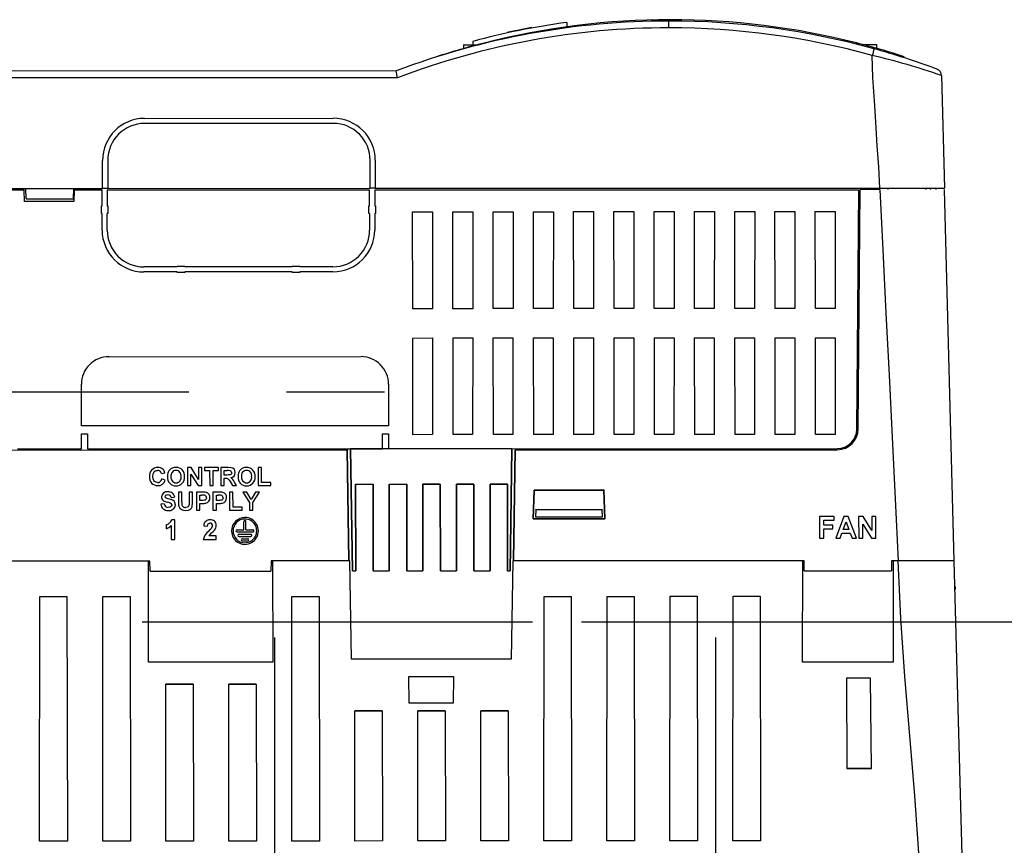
# Model space of a CAD drawing. Header units: millimetres. Extents: x 0 to 1537, y 0 to 1187.
# Tile 33 of 44: x 1260 to 1401, y 419 to 537. Entities that reach past the tile are written whole.
import ezdxf

# ---------------------------------------------------------------- set-up
doc = ezdxf.new("R2010")
doc.units = ezdxf.units.MM
doc.header["$LTSCALE"] = 5.5
doc.linetypes.add('CENTERX2', pattern=[20.32, 12.7, -2.54, 2.54, -2.54])
doc.layers.add('CENTER', color=40, linetype='CENTERX2')
doc.layers.add('DIMENSIONS', color=140, linetype='Continuous', lineweight=25)
doc.styles.add('SLDTEXTSTYLE0', font='TXT', dxfattribs={"width": 0.7})
doc.dimstyles.new('SLDDIMSTYLE0', dxfattribs={"dimtxt": 11.869043, "dimasz": 18.161, "dimexe": 0, "dimexo": 0.0625, "dimgap": 2.967261, "dimtad": 0, "dimtih": 1, "dimtoh": 1, "dimrnd": 1e-09, "dimzin": 12, "dimdsep": 46, "dimtxsty": 'SLDTEXTSTYLE0', "dimsah": 1, "dimcen": 0.09, "dimadec": 0, "dimazin": 3, "dimtfac": 1, "dimtofl": 0, "dimtmove": 0, "dimatfit": 3, "dimfxl": 0, "dimfrac": 2, "dimtolj": 1, "dimtzin": 12, "dimarcsym": 0})

# ---------------------------------------------------------------- blocks, each defined once
blk = doc.blocks.new('_D_26')
at = {"layer": 'DIMENSIONS'}
for p, q in [((1340.32, 450.65), (1488.84, 450.65)), ((1471.37, 450.65), (1471.37, 384.42)), ((1453.74, 362.9), (1449.75, 362.9)), ((1449.75, 362.9), (1449.75, 344.04)), ((1489.01, 362.9), (1492.99, 362.9)), ((1492.99, 362.9), (1492.99, 344.04)), ((1449.75, 344.04), (1453.74, 344.04)), ((1492.99, 344.04), (1489.01, 344.04)), ((1471.37, 275.16), (1471.37, 341.38)), ((1414.72, 275.16), (1488.84, 275.16))]:
    blk.add_line(p, q, dxfattribs=at)
for points in [[(1471.37, 450.65), (1468.58, 432.49), (1474.17, 432.49)], [(1471.37, 275.16), (1474.17, 293.32), (1468.58, 293.32)]]:
    blk.add_solid(points, dxfattribs=at)
at = {"layer": 'DIMENSIONS', "char_height": 11.642, "attachment_point": 1, "style": 'SLDTEXTSTYLE0'}
for s, insert in [('175.5', (1448.8, 380.57)), ('6.91', (1453.74, 359.05))]:
    blk.add_mtext(s, dxfattribs=dict(at, insert=insert))

msp = doc.modelspace()

# ---------------------------------------------------------------- linework, layer by layer
for p, q in [((1338.237, 536.211), (1338.237, 535.57)), ((1352.802, 535.432), (1352.801, 536.405)), ((1330.079, 534.824), (1330.079, 534.77)), ((1330.258, 534.808), (1330.258, 534.863)), ((1332.239, 535.212), (1332.239, 535.268)), ((1332.776, 535.372), (1332.776, 535.318)), ((1332.956, 535.352), (1332.956, 535.406)), ((1333.245, 535.46), (1333.245, 535.406)), ((1323.513, 533.018), (1325.602, 533.019)), ((1323.513, 533.018), (1323.513, 532.447)), ((1324.801, 533.489), (1324.801, 533.019)), ((1326.448, 533.193), (1326.448, 533.264)), ((1379.593, 533.102), (1379.593, 533.278)), ((1380.424, 533.037), (1382.513, 533.038)), ((1382.513, 532.467), (1382.513, 533.038)), ((1319.615, 531.268), (1319.615, 531.286)), ((1386.426, 531.152), (1386.426, 531.303)), ((1313.885, 529.278), (1210.864, 529.244)), ((1313.885, 529.278), (1313.885, 529.278)), ((1314.069, 528.304), (1210.865, 528.27)), ((1391.74, 528.63), (1392.166, 512.554)), ((1277.948, 522.504), (1304.899, 522.513)), ((1277.948, 522.504), (1304.899, 522.513)), ((1277.948, 522.504), (1277.948, 522.504)), ((1304.899, 521.786), (1277.948, 521.777)), ((1304.899, 521.786), (1277.948, 521.777)), ((1277.948, 521.777), (1277.948, 521.777)), ((1304.899, 522.513), (1304.899, 522.513)), ((1304.899, 521.786), (1304.899, 521.786)), ((1271.958, 512.514), (1271.959, 516.514)), ((1271.958, 512.514), (1271.959, 516.514)), ((1271.959, 516.514), (1271.959, 516.514)), ((1272.691, 516.514), (1272.694, 512.514)), ((1272.691, 516.514), (1272.694, 512.514)), ((1272.691, 516.514), (1272.691, 516.514)), ((1310.159, 512.526), (1310.16, 516.526)), ((1310.159, 512.526), (1310.16, 516.526)), ((1310.16, 516.526), (1310.16, 516.526)), ((1310.892, 516.527), (1310.895, 512.527)), ((1310.892, 516.527), (1310.895, 512.527)), ((1310.892, 516.527), (1310.892, 516.527)), ((1260.763, 512.235), (1256.821, 512.234)), ((1256.895, 512.509), (1261.006, 512.51)), ((1260.763, 512.235), (1260.763, 512.237)), ((1260.806, 510.634), (1260.763, 512.235)), ((1261.006, 512.51), (1267.806, 512.512)), ((1261.045, 511.01), (1261.006, 512.51)), ((1267.806, 512.512), (1267.767, 511.012)), ((1267.806, 512.512), (1271.958, 512.514)), ((1267.885, 512.237), (1267.843, 510.637)), ((1267.885, 512.24), (1267.885, 512.237)), ((1271.869, 512.239), (1267.885, 512.237)), ((1271.869, 512.239), (1271.861, 512.241)), ((1271.874, 510.008), (1271.869, 512.239)), ((1271.958, 512.514), (1271.958, 512.514)), ((1272.694, 512.514), (1271.958, 512.514)), ((1272.621, 512.239), (1272.618, 510.008)), ((1310.069, 512.251), (1272.621, 512.239)), ((1272.629, 512.241), (1272.621, 512.239)), ((1272.694, 512.514), (1310.159, 512.526)), ((1272.694, 512.514), (1272.694, 512.514)), ((1310.069, 512.251), (1310.061, 512.253)), ((1310.074, 510.02), (1310.069, 512.251)), ((1310.895, 512.527), (1310.159, 512.526)), ((1310.159, 512.526), (1310.159, 512.526)), ((1310.821, 512.251), (1310.818, 510.02)), ((1379.955, 512.274), (1310.821, 512.251)), ((1310.829, 512.254), (1310.821, 512.251)), ((1310.895, 512.527), (1382.969, 512.551)), ((1310.895, 512.527), (1310.895, 512.527)), ((1379.669, 478.147), (1379.955, 512.274)), ((1379.869, 478.173), (1380.156, 512.35)), ((1379.955, 512.274), (1379.955, 512.276)), ((1382.964, 512.351), (1380.156, 512.35)), ((1382.969, 512.551), (1392.166, 512.554)), ((1384.104, 512.551), (1384.106, 512.351)), ((1384.104, 512.551), (1384.107, 512.351)), ((1389.571, 512.353), (1389.566, 512.553)), ((1390.171, 512.353), (1390.166, 512.553)), ((1390.963, 512.553), (1390.958, 512.353)), ((1393.569, 459.354), (1392.161, 512.354)), ((1267.843, 510.637), (1260.806, 510.634)), ((1260.806, 510.637), (1260.806, 510.634)), ((1261.045, 511.01), (1267.767, 511.012)), ((1267.843, 510.637), (1267.843, 510.639)), ((1271.785, 508.912), (1271.786, 510.008)), ((1271.786, 510.008), (1271.874, 510.008)), ((1271.791, 510.005), (1271.786, 510.008)), ((1271.866, 510.005), (1271.874, 510.008)), ((1272.618, 510.008), (1272.706, 510.008)), ((1272.626, 510.005), (1272.618, 510.008)), ((1272.706, 510.008), (1272.701, 510.005)), ((1272.706, 510.008), (1272.707, 508.912)), ((1309.985, 508.924), (1309.986, 510.02)), ((1309.986, 510.02), (1310.074, 510.02)), ((1309.986, 510.02), (1309.991, 510.018)), ((1310.074, 510.02), (1310.066, 510.018)), ((1310.818, 510.02), (1310.906, 510.021)), ((1310.826, 510.018), (1310.818, 510.02)), ((1310.901, 510.018), (1310.906, 510.021)), ((1310.906, 510.021), (1310.907, 508.925)), ((1316.219, 509.18), (1319.074, 509.18)), ((1316.24, 495.336), (1316.219, 509.18)), ((1319.074, 509.18), (1319.061, 495.337)), ((1321.969, 509.181), (1324.824, 509.182)), ((1321.99, 495.338), (1321.969, 509.181)), ((1324.824, 509.182), (1324.811, 495.339)), ((1327.719, 509.183), (1330.574, 509.184)), ((1327.74, 495.34), (1327.719, 509.183)), ((1330.574, 509.184), (1330.561, 495.341)), ((1333.469, 509.185), (1336.324, 509.186)), ((1333.49, 495.342), (1333.469, 509.185)), ((1336.324, 509.186), (1336.311, 495.343)), ((1339.219, 509.187), (1342.074, 509.188)), ((1339.24, 495.344), (1339.219, 509.187)), ((1342.074, 509.188), (1342.061, 495.345)), ((1344.969, 509.189), (1347.824, 509.19)), ((1344.99, 495.346), (1344.969, 509.189)), ((1347.824, 509.19), (1347.811, 495.347)), ((1350.719, 509.191), (1353.574, 509.192)), ((1350.74, 495.348), (1350.719, 509.191)), ((1353.574, 509.192), (1353.561, 495.349)), ((1356.469, 509.193), (1359.324, 509.194)), ((1356.49, 495.35), (1356.469, 509.193)), ((1359.324, 509.194), (1359.311, 495.351)), ((1362.219, 509.195), (1365.074, 509.196)), ((1362.24, 495.352), (1362.219, 509.195)), ((1365.074, 509.196), (1365.061, 495.353)), ((1367.969, 509.197), (1370.824, 509.197)), ((1367.99, 495.353), (1367.969, 509.197)), ((1370.824, 509.197), (1370.811, 495.354)), ((1373.719, 509.198), (1376.574, 509.199)), ((1373.74, 495.355), (1373.719, 509.198)), ((1376.574, 509.199), (1376.561, 495.356)), ((1271.79, 508.919), (1271.785, 508.912)), ((1271.876, 508.912), (1271.785, 508.912)), ((1271.868, 508.919), (1271.876, 508.912)), ((1271.88, 506.547), (1271.876, 508.912)), ((1272.614, 506.547), (1272.617, 508.912)), ((1272.617, 508.912), (1272.625, 508.919)), ((1272.707, 508.912), (1272.617, 508.912)), ((1272.707, 508.912), (1272.702, 508.919)), ((1309.985, 508.924), (1309.99, 508.931)), ((1310.076, 508.924), (1309.985, 508.924)), ((1310.068, 508.931), (1310.076, 508.924)), ((1310.076, 508.924), (1310.08, 506.559)), ((1310.817, 508.925), (1310.814, 506.559)), ((1310.825, 508.932), (1310.817, 508.925)), ((1310.907, 508.925), (1310.817, 508.925)), ((1310.902, 508.932), (1310.907, 508.925)), ((1282.581, 501.307), (1277.849, 501.306)), ((1282.58, 500.59), (1277.849, 500.589)), ((1282.58, 500.497), (1282.58, 500.59)), ((1282.584, 500.585), (1282.58, 500.59)), ((1282.581, 501.399), (1283.691, 501.4)), ((1282.581, 501.307), (1282.581, 501.399)), ((1282.581, 501.399), (1282.585, 501.397)), ((1282.585, 501.316), (1282.581, 501.307)), ((1283.691, 501.4), (1283.687, 501.398)), ((1283.691, 501.307), (1283.687, 501.316)), ((1283.688, 500.586), (1283.692, 500.59)), ((1283.691, 501.4), (1283.691, 501.307)), ((1299.006, 501.313), (1283.691, 501.307)), ((1299.006, 500.595), (1283.692, 500.59)), ((1283.692, 500.59), (1283.692, 500.497)), ((1299.006, 501.405), (1300.116, 501.405)), ((1299.006, 501.313), (1299.006, 501.405)), ((1299.006, 501.405), (1299.01, 501.403)), ((1299.01, 501.321), (1299.006, 501.313)), ((1299.006, 500.502), (1299.006, 500.595)), ((1299.01, 500.591), (1299.006, 500.595)), ((1300.116, 501.405), (1300.112, 501.403)), ((1300.117, 501.313), (1300.113, 501.322)), ((1300.114, 500.591), (1300.117, 500.596)), ((1300.116, 501.405), (1300.117, 501.313)), ((1304.849, 501.314), (1300.117, 501.313)), ((1304.849, 500.597), (1300.117, 500.596)), ((1300.117, 500.596), (1300.118, 500.503)), ((1282.584, 500.503), (1282.58, 500.497)), ((1283.692, 500.497), (1282.58, 500.497)), ((1283.688, 500.503), (1283.692, 500.497)), ((1299.01, 500.508), (1299.006, 500.502)), ((1300.118, 500.503), (1299.006, 500.502)), ((1300.114, 500.509), (1300.118, 500.503)), ((1319.061, 495.337), (1316.24, 495.336)), ((1324.811, 495.339), (1321.99, 495.338)), ((1330.561, 495.341), (1327.74, 495.34)), ((1336.311, 495.343), (1333.49, 495.342)), ((1342.061, 495.345), (1339.24, 495.344)), ((1347.811, 495.347), (1344.99, 495.346)), ((1353.561, 495.349), (1350.74, 495.348)), ((1359.311, 495.351), (1356.49, 495.35)), ((1365.061, 495.353), (1362.24, 495.352)), ((1370.811, 495.354), (1367.99, 495.353)), ((1376.561, 495.356), (1373.74, 495.355)), ((1316.246, 491.151), (1319.058, 491.152)), ((1316.268, 477.352), (1316.246, 491.151)), ((1319.058, 491.152), (1319.045, 477.353)), ((1321.996, 491.153), (1324.808, 491.154)), ((1322.018, 477.354), (1321.996, 491.153)), ((1324.808, 491.154), (1324.795, 477.355)), ((1327.746, 491.155), (1330.558, 491.156)), ((1327.768, 477.356), (1327.746, 491.155)), ((1330.558, 491.156), (1330.545, 477.357)), ((1333.496, 491.157), (1336.308, 491.158)), ((1333.518, 477.358), (1333.496, 491.157)), ((1336.308, 491.158), (1336.295, 477.359)), ((1339.246, 491.159), (1342.058, 491.16)), ((1339.268, 477.36), (1339.246, 491.159)), ((1342.058, 491.16), (1342.045, 477.361)), ((1344.996, 491.161), (1347.808, 491.162)), ((1345.018, 477.362), (1344.996, 491.161)), ((1347.808, 491.162), (1347.795, 477.362)), ((1350.768, 477.363), (1350.746, 491.163)), ((1350.746, 491.163), (1353.558, 491.163)), ((1353.558, 491.163), (1353.545, 477.364)), ((1356.496, 491.164), (1359.308, 491.165)), ((1356.518, 477.365), (1356.496, 491.164)), ((1359.308, 491.165), (1359.295, 477.366)), ((1362.246, 491.166), (1365.058, 491.167)), ((1362.268, 477.367), (1362.246, 491.166)), ((1365.058, 491.167), (1365.045, 477.368)), ((1367.996, 491.168), (1370.808, 491.169)), ((1368.018, 477.369), (1367.996, 491.168)), ((1370.808, 491.169), (1370.795, 477.37)), ((1373.746, 491.17), (1376.558, 491.171)), ((1373.768, 477.371), (1373.746, 491.17)), ((1376.558, 491.171), (1376.545, 477.372)), ((1272.853, 488.48), (1308.853, 488.492)), ((1268.932, 478.611), (1268.921, 484.538)), ((1312.788, 484.552), (1312.78, 478.626)), ((1312.78, 478.626), (1268.932, 478.611)), ((1268.934, 477.458), (1269.779, 477.458)), ((1268.938, 475.335), (1268.934, 477.458)), ((1269.779, 477.458), (1269.777, 475.335)), ((1311.934, 477.472), (1312.779, 477.472)), ((1311.938, 475.349), (1311.934, 477.472)), ((1312.779, 477.472), (1312.777, 475.349)), ((1319.045, 477.353), (1316.268, 477.352)), ((1324.795, 477.355), (1322.018, 477.354)), ((1330.545, 477.357), (1327.768, 477.356)), ((1336.295, 477.359), (1333.518, 477.358)), ((1342.045, 477.361), (1339.268, 477.36)), ((1347.795, 477.362), (1345.018, 477.362)), ((1353.545, 477.364), (1350.768, 477.363)), ((1359.295, 477.366), (1356.518, 477.365)), ((1365.045, 477.368), (1362.268, 477.367)), ((1370.795, 477.37), (1368.018, 477.369)), ((1376.545, 477.372), (1373.768, 477.371)), ((1259.777, 475.332), (1268.938, 475.335)), ((1269.777, 475.335), (1311.938, 475.349)), ((1307.368, 475.339), (1307.369, 475.341)), ((1307.646, 457.892), (1307.368, 475.339)), ((1330.406, 475.348), (1307.369, 475.341)), ((1307.369, 475.341), (1307.646, 457.892)), ((1312.777, 475.349), (1376.87, 475.37)), ((1330.141, 457.899), (1330.406, 475.348)), ((1330.408, 475.347), (1330.141, 457.899)), ((1330.406, 475.348), (1330.408, 475.347)), ((1215.977, 475.145), (1306.886, 475.175)), ((1306.886, 475.175), (1307.125, 459.325)), ((1306.888, 475.175), (1306.886, 475.175)), ((1307.125, 459.325), (1306.888, 475.175)), ((1330.88, 475.183), (1330.654, 459.333)), ((1330.654, 459.333), (1330.882, 475.183)), ((1330.882, 475.183), (1330.88, 475.183)), ((1330.882, 475.183), (1376.87, 475.199)), ((1284.079, 472.643), (1284.08, 470.075)), ((1284.595, 472.643), (1284.079, 472.643)), ((1285.627, 470.956), (1284.595, 472.643)), ((1285.627, 472.644), (1285.627, 470.956)), ((1286.121, 472.644), (1285.627, 472.644)), ((1286.121, 470.075), (1286.121, 472.644)), ((1288.491, 472.645), (1286.483, 472.644)), ((1286.483, 472.644), (1286.483, 472.216)), ((1288.492, 472.216), (1288.491, 472.645)), ((1288.821, 472.645), (1288.821, 470.076)), ((1289.898, 472.645), (1288.821, 472.645)), ((1294.649, 472.647), (1294.155, 472.646)), ((1294.155, 472.646), (1294.156, 470.078)), ((1294.649, 470.506), (1294.649, 472.647)), ((1280.359, 471.819), (1280.853, 471.918)), ((1284.573, 471.737), (1285.59, 470.075)), ((1284.574, 470.075), (1284.573, 471.737)), ((1286.483, 472.216), (1287.24, 472.216)), ((1287.24, 472.216), (1287.241, 470.076)), ((1287.734, 472.216), (1288.492, 472.216)), ((1287.735, 470.076), (1287.734, 472.216)), ((1289.315, 471.591), (1289.315, 472.217)), ((1289.315, 472.217), (1289.735, 472.217)), ((1289.713, 471.591), (1289.315, 471.591)), ((1289.315, 471.163), (1289.426, 471.163)), ((1289.315, 470.077), (1289.315, 471.163)), ((1280.886, 470.864), (1280.392, 471.028)), ((1284.08, 470.075), (1284.574, 470.075)), ((1285.59, 470.075), (1286.121, 470.075)), ((1287.241, 470.076), (1287.735, 470.076)), ((1288.821, 470.076), (1289.315, 470.077)), ((1290.151, 470.66), (1290.516, 470.077)), ((1290.516, 470.077), (1291.093, 470.077)), ((1291.093, 470.077), (1290.782, 470.585)), ((1294.156, 470.078), (1295.967, 470.079)), ((1295.967, 470.507), (1294.649, 470.506)), ((1295.967, 470.079), (1295.967, 470.507)), ((1308.088, 470.262), (1310.582, 470.263)), ((1308.092, 457.892), (1308.088, 470.262)), ((1308.09, 470.26), (1308.088, 470.262)), ((1308.09, 470.26), (1308.092, 457.892)), ((1310.58, 470.26), (1308.09, 470.26)), ((1310.58, 470.26), (1310.582, 470.263)), ((1310.586, 457.893), (1310.58, 470.26)), ((1310.582, 470.263), (1310.586, 457.893)), ((1312.888, 470.264), (1315.382, 470.265)), ((1312.892, 457.894), (1312.888, 470.264)), ((1312.89, 470.261), (1312.888, 470.264)), ((1315.38, 470.262), (1312.89, 470.261)), ((1312.89, 470.261), (1312.892, 457.894)), ((1315.38, 470.262), (1315.382, 470.265)), ((1315.386, 457.894), (1315.38, 470.262)), ((1315.382, 470.265), (1315.386, 457.894)), ((1317.688, 470.266), (1320.182, 470.266)), ((1317.692, 457.895), (1317.688, 470.266)), ((1317.69, 470.263), (1317.688, 470.266)), ((1320.18, 470.264), (1317.69, 470.263)), ((1317.69, 470.263), (1317.692, 457.895)), ((1320.18, 470.264), (1320.182, 470.266)), ((1320.186, 457.896), (1320.18, 470.264)), ((1320.182, 470.266), (1320.186, 457.896)), ((1322.488, 470.267), (1324.982, 470.268)), ((1322.492, 457.897), (1322.488, 470.267)), ((1322.49, 470.264), (1322.488, 470.267)), ((1324.98, 470.265), (1322.49, 470.264)), ((1322.49, 470.264), (1322.492, 457.897)), ((1324.98, 470.265), (1324.982, 470.268)), ((1324.986, 457.898), (1324.98, 470.265)), ((1324.982, 470.268), (1324.986, 457.898)), ((1327.288, 470.269), (1329.782, 470.27)), ((1327.292, 457.898), (1327.288, 470.269)), ((1327.29, 470.266), (1327.288, 470.269)), ((1329.78, 470.267), (1327.29, 470.266)), ((1327.29, 470.266), (1327.292, 457.898)), ((1329.78, 470.267), (1329.782, 470.27)), ((1329.786, 457.899), (1329.78, 470.267)), ((1329.782, 470.27), (1329.786, 457.899)), ((1281.748, 468.385), (1282.242, 468.418)), ((1283.263, 469.143), (1282.769, 469.143)), ((1282.769, 469.143), (1282.769, 467.778)), ((1283.263, 467.749), (1283.263, 469.143)), ((1284.316, 469.143), (1284.317, 467.72)), ((1284.81, 469.143), (1284.316, 469.143)), ((1284.811, 467.8), (1284.81, 469.143)), ((1285.337, 469.144), (1285.338, 466.575)), ((1286.159, 469.144), (1285.337, 469.144)), ((1285.831, 468.716), (1286.092, 468.716)), ((1285.831, 467.958), (1285.831, 468.716)), ((1288.529, 469.145), (1287.708, 469.144)), ((1287.708, 469.144), (1287.709, 466.576)), ((1288.202, 468.716), (1288.463, 468.716)), ((1288.202, 467.959), (1288.202, 468.716)), ((1290.572, 469.145), (1290.079, 469.145)), ((1290.079, 469.145), (1290.079, 466.577)), ((1290.573, 467.005), (1290.572, 469.145)), ((1291.972, 469.146), (1292.911, 467.659)), ((1292.55, 469.146), (1291.972, 469.146)), ((1293.157, 468.088), (1292.55, 469.146)), ((1293.765, 469.146), (1293.157, 468.088)), ((1293.405, 467.655), (1294.343, 469.146)), ((1294.343, 469.146), (1293.765, 469.146)), ((1333.602, 469.449), (1333.461, 465.314)), ((1333.463, 465.315), (1333.604, 469.446)), ((1343.537, 469.453), (1333.602, 469.449)), ((1333.604, 469.446), (1333.602, 469.449)), ((1333.604, 469.446), (1343.535, 469.449)), ((1343.537, 469.453), (1343.535, 469.449)), ((1343.535, 469.449), (1343.679, 465.318)), ((1343.68, 465.318), (1343.537, 469.453)), ((1280.761, 467.463), (1280.267, 467.43)), ((1286.128, 467.958), (1285.831, 467.958)), ((1285.831, 467.53), (1286.169, 467.53)), ((1285.832, 466.575), (1285.831, 467.53)), ((1288.498, 467.959), (1288.202, 467.959)), ((1288.202, 467.531), (1288.54, 467.531)), ((1288.203, 466.576), (1288.202, 467.531)), ((1291.89, 467.005), (1290.573, 467.005)), ((1291.89, 466.577), (1291.89, 467.005)), ((1292.911, 467.659), (1292.911, 466.578)), ((1293.405, 466.578), (1293.405, 467.655)), ((1285.338, 466.575), (1285.832, 466.575)), ((1287.709, 466.576), (1288.203, 466.576)), ((1290.079, 466.577), (1291.89, 466.577)), ((1292.911, 466.578), (1293.405, 466.578)), ((1333.822, 466.601), (1333.788, 465.634)), ((1333.788, 465.634), (1343.348, 465.637)), ((1333.822, 466.601), (1333.824, 466.658)), ((1343.314, 466.604), (1333.822, 466.601)), ((1333.824, 466.658), (1343.312, 466.662)), ((1343.312, 466.662), (1343.314, 466.604)), ((1343.348, 465.637), (1343.314, 466.604)), ((1376.447, 465.675), (1374.353, 465.674)), ((1374.353, 465.674), (1374.354, 462.592)), ((1376.447, 465.161), (1376.447, 465.675)), ((1377.809, 465.676), (1376.645, 462.593)), ((1378.437, 465.676), (1377.809, 465.676)), ((1379.609, 462.594), (1378.437, 465.676)), ((1379.924, 465.676), (1379.925, 462.594)), ((1380.543, 465.676), (1379.924, 465.676)), ((1381.782, 463.652), (1380.543, 465.676)), ((1381.781, 465.677), (1381.782, 463.652)), ((1382.374, 465.677), (1381.781, 465.677)), ((1382.375, 462.595), (1382.374, 465.677)), ((1281.046, 464.475), (1281.046, 463.931)), ((1281.734, 464.385), (1281.735, 462.374)), ((1282.277, 465.199), (1281.841, 465.199)), ((1282.278, 462.374), (1282.277, 465.199)), ((1286.407, 464.348), (1286.95, 464.295)), ((1292.121, 463.77), (1292.12, 464.922)), ((1292.428, 463.77), (1292.427, 464.922)), ((1333.461, 465.314), (1343.68, 465.318)), ((1333.461, 465.314), (1333.463, 465.315)), ((1343.679, 465.318), (1333.463, 465.315)), ((1343.68, 465.318), (1343.679, 465.318)), ((1374.946, 465.161), (1376.447, 465.161)), ((1374.946, 464.41), (1374.946, 465.161)), ((1376.25, 464.411), (1374.946, 464.41)), ((1376.25, 463.897), (1376.25, 464.411)), ((1377.723, 463.818), (1378.126, 464.925)), ((1378.126, 464.925), (1378.532, 463.819)), ((1380.517, 464.589), (1381.737, 462.595)), ((1380.518, 462.594), (1380.517, 464.589)), ((1288.182, 462.919), (1287.132, 462.919)), ((1288.182, 462.376), (1288.182, 462.919)), ((1291.154, 463.769), (1292.121, 463.77)), ((1291.154, 463.462), (1293.394, 463.463)), ((1291.434, 463.129), (1293.114, 463.13)), ((1291.434, 462.822), (1293.114, 462.823)), ((1292.428, 463.77), (1293.394, 463.77)), ((1374.946, 463.896), (1376.25, 463.897)), ((1374.946, 462.593), (1374.946, 463.896)), ((1377.278, 462.593), (1377.537, 463.305)), ((1377.537, 463.305), (1378.72, 463.305)), ((1378.532, 463.819), (1377.723, 463.818)), ((1378.72, 463.305), (1378.98, 462.594)), ((1281.735, 462.374), (1282.278, 462.374)), ((1286.335, 462.376), (1288.182, 462.376)), ((1291.875, 462.49), (1292.675, 462.49)), ((1291.875, 462.182), (1292.675, 462.183)), ((1374.354, 462.592), (1374.946, 462.593)), ((1376.645, 462.593), (1377.278, 462.593)), ((1378.98, 462.594), (1379.609, 462.594)), ((1379.925, 462.594), (1380.518, 462.594)), ((1381.737, 462.595), (1382.375, 462.595)), ((1278.521, 459.316), (1207.287, 459.292)), ((1278.512, 444.888), (1278.521, 459.316)), ((1278.513, 444.888), (1278.521, 459.316)), ((1278.714, 459.316), (1278.521, 459.316)), ((1278.74, 457.882), (1278.714, 459.316)), ((1278.74, 457.882), (1278.714, 459.316)), ((1278.714, 459.316), (1278.714, 459.316)), ((1296.021, 459.322), (1295.997, 457.888)), ((1296.222, 459.322), (1296.021, 459.322)), ((1307.125, 459.325), (1296.222, 459.322)), ((1296.222, 459.322), (1296.24, 444.894)), ((1296.222, 459.322), (1296.24, 444.894)), ((1307.253, 459.325), (1307.125, 459.325)), ((1307.476, 445.286), (1307.253, 459.325)), ((1330.534, 459.333), (1330.321, 445.294)), ((1330.654, 459.333), (1330.534, 459.333)), ((1371.929, 459.347), (1330.654, 459.333)), ((1371.92, 444.883), (1371.929, 459.347)), ((1371.92, 444.883), (1371.929, 459.347)), ((1372.122, 459.347), (1371.929, 459.347)), ((1372.148, 457.913), (1372.122, 459.347)), ((1372.122, 459.347), (1372.122, 459.347)), ((1372.148, 457.913), (1372.122, 459.347)), ((1384.629, 459.351), (1384.604, 457.917)), ((1384.629, 459.351), (1384.604, 457.917)), ((1384.83, 459.351), (1384.629, 459.351)), ((1384.629, 459.351), (1384.629, 459.351)), ((1384.83, 459.351), (1384.848, 444.887)), ((1385.571, 459.351), (1384.83, 459.351)), ((1384.83, 459.351), (1384.848, 444.887)), ((1385.573, 459.351), (1385.571, 459.351)), ((1393.57, 459.354), (1385.573, 459.351)), ((1394.896, 409.355), (1393.57, 459.354)), ((1278.74, 457.882), (1295.997, 457.888)), ((1307.646, 457.892), (1308.092, 457.892)), ((1310.586, 457.893), (1312.892, 457.894)), ((1315.386, 457.894), (1317.692, 457.895)), ((1320.186, 457.896), (1322.492, 457.897)), ((1324.986, 457.898), (1327.292, 457.898)), ((1329.786, 457.899), (1330.141, 457.899)), ((1372.148, 457.913), (1384.604, 457.917)), ((1393.707, 455.683), (1393.7, 455.267)), ((1262.962, 419.33), (1262.998, 454.244)), ((1262.962, 419.33), (1262.998, 454.244)), ((1262.998, 454.244), (1266.864, 454.245)), ((1262.998, 454.244), (1266.864, 454.245)), ((1262.998, 454.244), (1262.998, 454.244)), ((1266.864, 454.245), (1266.924, 419.331)), ((1266.864, 454.245), (1266.924, 419.331)), ((1266.864, 454.245), (1266.864, 454.245)), ((1271.962, 419.333), (1271.998, 454.247)), ((1271.962, 419.333), (1271.998, 454.247)), ((1271.998, 454.247), (1275.864, 454.248)), ((1271.998, 454.247), (1275.864, 454.248)), ((1271.998, 454.247), (1271.998, 454.247)), ((1275.864, 454.248), (1275.924, 419.334)), ((1275.864, 454.248), (1275.924, 419.334)), ((1275.864, 454.248), (1275.864, 454.248)), ((1298.962, 419.342), (1298.998, 454.256)), ((1298.962, 419.342), (1298.998, 454.256)), ((1298.998, 454.256), (1302.864, 454.257)), ((1298.998, 454.256), (1302.864, 454.257)), ((1298.998, 454.256), (1298.998, 454.256)), ((1302.864, 454.257), (1302.924, 419.343)), ((1302.864, 454.257), (1302.924, 419.343)), ((1302.864, 454.257), (1302.864, 454.257)), ((1334.962, 419.354), (1334.998, 454.268)), ((1334.962, 419.354), (1334.998, 454.267)), ((1334.998, 454.268), (1338.864, 454.269)), ((1334.998, 454.267), (1338.864, 454.269)), ((1334.998, 454.268), (1334.998, 454.267)), ((1338.864, 454.269), (1338.924, 419.355)), ((1338.864, 454.269), (1338.924, 419.355)), ((1338.864, 454.269), (1338.864, 454.269)), ((1343.962, 419.357), (1343.998, 454.271)), ((1343.962, 419.357), (1343.998, 454.27)), ((1343.998, 454.271), (1347.864, 454.272)), ((1343.998, 454.27), (1347.864, 454.272)), ((1343.998, 454.271), (1343.998, 454.27)), ((1347.864, 454.272), (1347.924, 419.358)), ((1347.864, 454.272), (1347.924, 419.358)), ((1347.864, 454.272), (1347.864, 454.272)), ((1352.962, 419.36), (1352.998, 454.274)), ((1352.962, 419.36), (1352.998, 454.273)), ((1352.998, 454.274), (1356.864, 454.275)), ((1352.998, 454.273), (1356.864, 454.275)), ((1352.998, 454.274), (1352.998, 454.273)), ((1356.864, 454.275), (1356.924, 419.361)), ((1356.864, 454.275), (1356.924, 419.361)), ((1356.864, 454.275), (1356.864, 454.275)), ((1361.962, 419.363), (1361.998, 454.277)), ((1361.962, 419.363), (1361.998, 454.276)), ((1361.998, 454.277), (1365.864, 454.278)), ((1361.998, 454.276), (1365.864, 454.278)), ((1361.998, 454.277), (1361.998, 454.276)), ((1365.864, 454.278), (1365.924, 419.364)), ((1365.864, 454.278), (1365.924, 419.364)), ((1365.864, 454.278), (1365.864, 454.278)), ((1296.24, 444.894), (1278.512, 444.888)), ((1278.512, 444.888), (1278.513, 444.888)), ((1296.24, 444.894), (1278.513, 444.888)), ((1296.24, 444.894), (1296.24, 444.894)), ((1330.321, 445.294), (1307.476, 445.286)), ((1384.848, 444.887), (1371.92, 444.883)), ((1384.848, 444.887), (1371.92, 444.883)), ((1371.92, 444.883), (1371.92, 444.883)), ((1384.848, 444.887), (1384.848, 444.887)), ((1280.962, 419.336), (1280.985, 441.73)), ((1280.962, 419.336), (1280.985, 441.73)), ((1280.985, 441.73), (1284.886, 441.732)), ((1284.885, 441.731), (1280.985, 441.73)), ((1280.985, 441.73), (1280.985, 441.73)), ((1284.885, 441.731), (1284.886, 441.732)), ((1284.885, 441.731), (1284.924, 419.337)), ((1284.886, 441.732), (1284.924, 419.337)), ((1289.962, 419.339), (1289.985, 441.733)), ((1289.962, 419.339), (1289.985, 441.733)), ((1289.985, 441.733), (1293.886, 441.735)), ((1293.885, 441.734), (1289.985, 441.733)), ((1289.985, 441.733), (1289.985, 441.733)), ((1293.885, 441.734), (1293.886, 441.735)), ((1293.885, 441.734), (1293.924, 419.34)), ((1293.886, 441.735), (1293.924, 419.34)), ((1315.662, 442.815), (1322.081, 442.817)), ((1315.662, 442.815), (1322.081, 442.817)), ((1315.724, 439.002), (1315.662, 442.815)), ((1315.662, 442.815), (1315.662, 442.815)), ((1315.724, 439.002), (1315.662, 442.815)), ((1322.081, 442.817), (1322.022, 439.004)), ((1322.081, 442.817), (1322.022, 439.004)), ((1322.081, 442.817), (1322.081, 442.817)), ((1381.635, 442.593), (1378.164, 442.591)), ((1381.635, 442.593), (1378.164, 442.591)), ((1378.164, 442.591), (1378.257, 429.701)), ((1378.164, 442.591), (1378.164, 442.591)), ((1378.164, 442.591), (1378.257, 429.701)), ((1381.739, 429.702), (1381.635, 442.593)), ((1381.635, 442.593), (1381.635, 442.593)), ((1381.739, 429.702), (1381.635, 442.593)), ((1322.022, 439.004), (1315.724, 439.002)), ((1322.022, 439.004), (1315.724, 439.002)), ((1315.724, 439.002), (1315.724, 439.002)), ((1322.022, 439.004), (1322.022, 439.004)), ((1307.962, 419.345), (1307.981, 437.937)), ((1307.962, 419.345), (1307.981, 437.937)), ((1307.981, 437.937), (1311.892, 437.939)), ((1311.892, 437.938), (1307.981, 437.937)), ((1307.981, 437.937), (1307.981, 437.937)), ((1311.892, 437.939), (1311.924, 419.346)), ((1311.892, 437.938), (1311.892, 437.939)), ((1311.892, 437.938), (1311.924, 419.346)), ((1316.962, 419.348), (1316.981, 437.94)), ((1316.962, 419.348), (1316.981, 437.94)), ((1316.981, 437.94), (1320.892, 437.942)), ((1320.892, 437.941), (1316.981, 437.94)), ((1316.981, 437.94), (1316.981, 437.94)), ((1320.892, 437.942), (1320.924, 419.349)), ((1320.892, 437.941), (1320.892, 437.942)), ((1320.892, 437.941), (1320.924, 419.349)), ((1325.962, 419.351), (1325.981, 437.943)), ((1325.962, 419.351), (1325.981, 437.943)), ((1325.981, 437.943), (1329.892, 437.945)), ((1329.892, 437.944), (1325.981, 437.943)), ((1325.981, 437.943), (1325.981, 437.943)), ((1329.892, 437.945), (1329.924, 419.352)), ((1329.892, 437.944), (1329.892, 437.945)), ((1329.892, 437.944), (1329.924, 419.352)), ((1381.739, 429.702), (1378.257, 429.701)), ((1378.257, 429.701), (1381.739, 429.702)), ((1378.257, 429.701), (1378.257, 429.701)), ((1381.739, 429.702), (1381.739, 429.702)), ((1266.924, 419.331), (1262.962, 419.33)), ((1266.924, 419.331), (1262.962, 419.33)), ((1262.962, 419.33), (1262.962, 419.33)), ((1266.924, 419.331), (1266.924, 419.331)), ((1275.924, 419.334), (1271.962, 419.333)), ((1275.924, 419.334), (1271.962, 419.333)), ((1271.962, 419.333), (1271.962, 419.333)), ((1275.924, 419.334), (1275.924, 419.334)), ((1284.924, 419.337), (1280.962, 419.336)), ((1284.924, 419.337), (1280.962, 419.336)), ((1280.962, 419.336), (1280.962, 419.336)), ((1284.924, 419.337), (1284.924, 419.337)), ((1293.924, 419.34), (1289.962, 419.339)), ((1293.924, 419.34), (1289.962, 419.339)), ((1289.962, 419.339), (1289.962, 419.339)), ((1293.924, 419.34), (1293.924, 419.34)), ((1302.924, 419.343), (1298.962, 419.342)), ((1302.924, 419.343), (1298.962, 419.342)), ((1298.962, 419.342), (1298.962, 419.342)), ((1302.924, 419.343), (1302.924, 419.343)), ((1311.924, 419.346), (1307.962, 419.345)), ((1311.924, 419.346), (1307.962, 419.345)), ((1307.962, 419.345), (1307.962, 419.345)), ((1311.924, 419.346), (1311.924, 419.346)), ((1320.924, 419.349), (1316.962, 419.348)), ((1320.924, 419.349), (1316.962, 419.348)), ((1316.962, 419.348), (1316.962, 419.348)), ((1320.924, 419.349), (1320.924, 419.349)), ((1329.924, 419.352), (1325.962, 419.351)), ((1329.924, 419.352), (1325.962, 419.351)), ((1325.962, 419.351), (1325.962, 419.351)), ((1329.924, 419.352), (1329.924, 419.352)), ((1338.924, 419.355), (1334.962, 419.354)), ((1338.924, 419.355), (1334.962, 419.354)), ((1334.962, 419.354), (1334.962, 419.354)), ((1338.924, 419.355), (1338.924, 419.355)), ((1347.924, 419.358), (1343.962, 419.357)), ((1347.924, 419.358), (1343.962, 419.357)), ((1343.962, 419.357), (1343.962, 419.357)), ((1347.924, 419.358), (1347.924, 419.358)), ((1356.924, 419.361), (1352.962, 419.36)), ((1356.924, 419.361), (1352.962, 419.36)), ((1352.962, 419.36), (1352.962, 419.36)), ((1356.924, 419.361), (1356.924, 419.361)), ((1365.924, 419.364), (1361.962, 419.363)), ((1365.924, 419.364), (1361.962, 419.363)), ((1361.962, 419.363), (1361.962, 419.363)), ((1365.924, 419.364), (1365.924, 419.364))]:
    msp.add_line(p, q)
at = {"flags": 128}
for points in [[(1330.258, 534.863), (1330.144, 534.838), (1330.085, 534.826), (1330.079, 534.824)], [(1332.237, 535.268), (1332.202, 535.261), (1332.092, 535.24), (1331.918, 535.205), (1331.699, 535.162), (1331.455, 535.113), (1331.216, 535.064), (1331.012, 535.022), (1330.869, 534.992), (1330.801, 534.978), (1330.805, 534.979)], [(1377.656, 533.72), (1378.291, 533.573), (1378.569, 533.504)], [(1382.969, 512.551), (1382.79, 515.608), (1382.584, 518.59), (1382.37, 522.021), (1382.171, 525.027), (1381.957, 528.339), (1381.867, 531.495)], [(1382.964, 512.351), (1383.355, 503.757), (1383.827, 494.684), (1384.262, 485.851), (1384.697, 477.018), (1385.152, 468.185), (1385.571, 459.351)], [(1290.895, 471.934), (1290.843, 472.22), (1290.729, 472.41), (1290.554, 472.549), (1290.328, 472.617), (1289.898, 472.645)], [(1279.14, 471.389), (1279.183, 471.768), (1279.268, 471.97), (1279.419, 472.131), (1279.595, 472.218), (1279.801, 472.247)], [(1279.798, 470.501), (1279.537, 470.551), (1279.37, 470.657), (1279.249, 470.814), (1279.166, 471.07), (1279.14, 471.389)], [(1289.426, 471.163), (1289.673, 471.142), (1289.804, 471.081), (1289.973, 470.901), (1290.151, 470.66)], [(1290.401, 471.911), (1290.378, 471.781), (1290.328, 471.702), (1290.254, 471.646), (1290.166, 471.614), (1289.941, 471.595), (1289.713, 471.591)], [(1282.341, 467.329), (1282.281, 467.655), (1282.156, 467.845), (1281.978, 467.984), (1281.688, 468.101), (1281.305, 468.203), (1280.935, 468.347)], [(1286.786, 468.339), (1286.754, 468.184), (1286.692, 468.091), (1286.603, 468.022), (1286.487, 467.982), (1286.309, 467.963), (1286.128, 467.958)], [(1289.157, 468.34), (1289.125, 468.185), (1289.063, 468.091), (1288.974, 468.023), (1288.858, 467.983), (1288.68, 467.963), (1288.498, 467.959)], [(1281.847, 467.324), (1281.829, 467.221), (1281.775, 467.132), (1281.669, 467.042), (1281.54, 466.991), (1281.333, 466.969)], [(1284.317, 467.72), (1284.307, 467.399), (1284.284, 467.243), (1284.232, 467.14), (1284.151, 467.059), (1284.031, 466.999), (1283.806, 466.97)], [(1283.821, 466.542), (1284.235, 466.592), (1284.48, 466.709), (1284.645, 466.866), (1284.747, 467.07), (1284.81, 467.663), (1284.811, 467.8)], [(1286.95, 464.295), (1286.986, 464.505), (1287.036, 464.605), (1287.119, 464.682), (1287.21, 464.72), (1287.303, 464.73)], [(1388.898, 409.353), (1388.529, 417.596), (1387.941, 425.865), (1387.225, 434.352), (1386.511, 442.832), (1385.93, 451.105), (1385.573, 459.351)]]:
    msp.add_lwpolyline(points, dxfattribs=at)
for centre, radius, start, end in [((1352.838, 426.405), 110, 90.01899, 110.73914), ((1353.047, 428.591), 108.635, 97.83577, 105.0708), ((1353.047, 428.591), 108, 75.77152, 104.25829), ((1352.838, 426.405), 110, 74.55428, 90.01899), ((1352.838, 426.432), 109, 90.01899, 110.83502), ((1352.976, 428.917), 108.354, 102.19977, 102.35341), ((1353.047, 428.591), 108.688, 101.81353, 102.10317), ((1353.047, 428.591), 108.688, 100.74902, 101.27606), ((1353.047, 428.591), 108.688, 100.65269, 100.74902), ((1353.047, 428.591), 108.688, 100.49748, 100.65269), ((1352.842, 426.459), 108.973, 74.55232, 90.02095), ((1353.047, 428.591), 108, 104.25829, 108.03276), ((1353.047, 428.591), 108, 71.99757, 75.77152), ((1415.282, 522.511), 34.601, 163.3369, 164.95112), ((1352.838, 426.405), 110, 69.6515, 74.55428), ((1355.399, 421.845), 112.799, 71.20534, 76.42886), ((1266.499, 519.84), 48.317, 10.08826, 11.26334), ((1390.74, 528.603), 1, 1.51899, 69.65204), ((1277.95, 516.513), 5.991, 90.01899, 179.99281), ((1277.95, 516.513), 5.991, 90.01899, 179.99281), ((1277.95, 516.518), 5.259, 90.01899, 180.04518), ((1277.95, 516.518), 5.259, 90.01899, 180.04518), ((1304.901, 516.522), 5.991, 0.04518, 90.01899), ((1304.901, 516.522), 5.991, 0.04518, 90.01899), ((1304.901, 516.527), 5.259, 359.99281, 90.01899), ((1304.901, 516.527), 5.259, 359.99281, 90.01899), ((1277.848, 506.54), 5.234, 179.92451, 270.00547), ((1304.846, 506.548), 5.234, 270.02749, 0.11781), ((1376.869, 478.199), 3, 270.01899, 359.51899), ((1279.837, 471.478), 1.197, 90.0827, 186.05231), ((1279.869, 471.605), 1.07, 47.50078, 91.83517), ((1282.366, 471.555), 1.126, 115.10002, 156.95905), ((1282.408, 471.289), 1.387, 89.12446, 112.02127), ((1282.464, 471.482), 1.194, 353.91607, 91.6722), ((1292.441, 471.558), 1.126, 115.10002, 156.95905), ((1292.484, 471.292), 1.387, 89.12446, 112.02127), ((1292.54, 471.485), 1.194, 353.91607, 91.6722), ((1279.806, 471.239), 1.165, 174.44606, 270.58985), ((1279.827, 471.703), 0.544, 12.26886, 92.75465), ((1279.824, 471.665), 1.059, 13.78516, 43.46508), ((1282.395, 471.227), 1.186, 174.38514, 272.03292), ((1282.886, 471.386), 1.672, 158.61823, 181.48623), ((1282.446, 471.498), 0.75, 90.80407, 190.59002), ((1282.483, 471.25), 0.782, 171.91511, 266.5718), ((1282.418, 471.497), 0.751, 350.05178, 88.68891), ((1282.414, 471.226), 0.757, 271.6646, 10.77403), ((1282.455, 471.243), 1.201, 269.1357, 5.37734), ((1289.81, 466.377), 5.84, 86.89128, 90.74409), ((1290.108, 471.916), 0.293, 358.99789, 86.3025), ((1290.208, 471.913), 0.688, 273.62169, 1.69468), ((1289.369, 469.957), 1.547, 23.96238, 55.19732), ((1292.471, 471.23), 1.186, 174.38514, 272.03292), ((1292.962, 471.389), 1.672, 158.61823, 181.48623), ((1292.522, 471.501), 0.75, 90.80407, 190.59002), ((1292.559, 471.253), 0.782, 171.91511, 266.5718), ((1292.494, 471.5), 0.751, 350.05178, 88.68891), ((1292.49, 471.229), 0.757, 271.6646, 10.77403), ((1292.531, 471.246), 1.201, 269.1357, 5.37734), ((1279.799, 471.099), 0.597, 269.94702, 353.25936), ((1279.89, 471.092), 1.022, 265.97932, 347.07939), ((1281.136, 468.417), 0.772, 79.22252, 176.3779), ((1281.038, 468.466), 0.673, 180.08437, 229.67177), ((1281.042, 468.504), 0.183, 123.9934, 181.26256), ((1281.051, 468.5), 0.192, 180.05696, 232.9567), ((1281.26, 468.144), 0.603, 87.45271, 122.01382), ((1281.405, 468.343), 0.841, 5.09107, 98.4999), ((1281.344, 468.344), 0.407, 5.72702, 98.0586), ((1286.156, 465.851), 2.866, 83.46968, 91.2809), ((1286.264, 466.005), 3.141, 80.76951, 91.92302), ((1286.433, 468.348), 0.353, 358.53408, 81.99873), ((1286.514, 468.31), 0.767, 284.64937, 2.78263), ((1286.557, 468.41), 0.726, 355.00962, 73.10581), ((1288.527, 465.851), 2.866, 83.46968, 91.2809), ((1288.635, 466.006), 3.141, 80.76951, 91.92302), ((1288.804, 468.349), 0.353, 358.53408, 81.99873), ((1288.884, 468.311), 0.767, 284.64937, 2.78263), ((1288.928, 468.411), 0.726, 355.00962, 73.10581), ((1281.235, 467.508), 0.971, 184.63777, 275.03303), ((1281.51, 469.258), 1.589, 235.17958, 258.37641), ((1281.307, 467.517), 0.549, 185.71146, 272.71782), ((1279.57, 460.813), 7.077, 73.27474, 76.76837), ((1281.488, 467.379), 0.855, 258.68087, 356.61411), ((1281.563, 467.308), 0.285, 3.07789, 81.15414), ((1285.797, 467.688), 3.03, 178.29772, 190.62802), ((1283.698, 467.48), 0.946, 201.72844, 277.42739), ((1286.504, 467.686), 3.242, 178.88188, 186.49801), ((1283.741, 467.438), 0.473, 194.60785, 277.86782), ((1286.214, 470.793), 3.263, 269.21538, 278.69795), ((1288.585, 470.794), 3.263, 269.21538, 278.69795), ((1292.274, 463.616), 1.92, 90.01899, 270.01899), ((1292.274, 463.616), 1.92, 270.01899, 90.01899), ((1280.625, 465.735), 1.329, 288.45083, 336.21562), ((1280.418, 465.631), 1.813, 290.28076, 316.57008), ((1287.264, 464.345), 0.858, 86.67354, 179.75472), ((1284.388, 466.577), 4.044, 312.09426, 321.0085), ((1287.31, 464.4), 0.33, 353.00258, 91.25102), ((1287.387, 464.41), 0.795, 1.6625, 95.26646), ((1287.052, 464.371), 0.586, 324.73333, 358.85232), ((1287.069, 464.455), 1.113, 318.92562, 358.84121), ((1292.274, 463.616), 1.69, 90.01899, 270.01899), ((1292.274, 464.922), 0.154, 90.01899, 180.01899), ((1292.274, 463.616), 1.69, 270.01899, 90.01899), ((1292.274, 464.922), 0.154, 0.01899, 90.01899), ((1288.188, 462.041), 1.883, 125.3531, 169.75649), ((1269.503, 480.681), 25.025, 314.78528, 317.34491), ((1291.154, 463.616), 0.154, 90.01899, 270.01899), ((1291.434, 462.976), 0.154, 90.01899, 270.01899), ((1293.114, 462.976), 0.154, 270.01899, 90.01899), ((1293.394, 463.617), 0.154, 270.01899, 90.01899), ((1291.875, 462.336), 0.154, 90.01899, 270.01899), ((1292.675, 462.336), 0.154, 270.01899, 90.01899)]:
    msp.add_arc(centre, radius, start, end)
for centre, major_axis, ratio, start_param, end_param in [((1277.847, 506.558), (-0.002, 5.969), 0.9996458, 1.5723232, 3.1415949), ((1304.847, 506.566), (-0.002, 5.969), 0.9996458, 3.1415949, 4.7108665), ((1272.854, 484.545), (-0.001, 3.935), 0.9996458, 0.0000022, 1.5723232), ((1308.854, 484.557), (-0.001, 3.935), 0.9996458, 4.7108665, 6.2831875), ((1376.869, 478.171), (-0.001, 2.801), 0.999647, 3.1415967, 4.7036646)]:
    msp.add_ellipse(centre, major_axis=major_axis, ratio=ratio, start_param=start_param, end_param=end_param)
at = {"layer": 'CENTER'}
for p, q in [((1214.408, 483.475), (1314.48, 483.475)), ((1277.622, 450.647), (1333.33, 450.647)), ((1296.48, 448.386), (1296.508, 362.987)), ((1359.48, 448.407), (1359.508, 363.008))]:
    msp.add_line(p, q, dxfattribs=at)

# ---------------------------------------------------------------- dimensions: what is measured, and where the dimension line sits
at = {"layer": 'DIMENSIONS'}
dim = msp.add_linear_dim(base=(1471.374, 450.647), p1=(1407.731, 275.159), p2=(1333.33, 450.647), angle=90, dimstyle='SLDDIMSTYLE0', dxfattribs=at)
dim.commit()
dim.dimension.update_dxf_attribs({"geometry": '_D_26', "text_midpoint": (1471.374, 362.903), "dimtype": 160})

doc.saveas('drawing.dxf')
